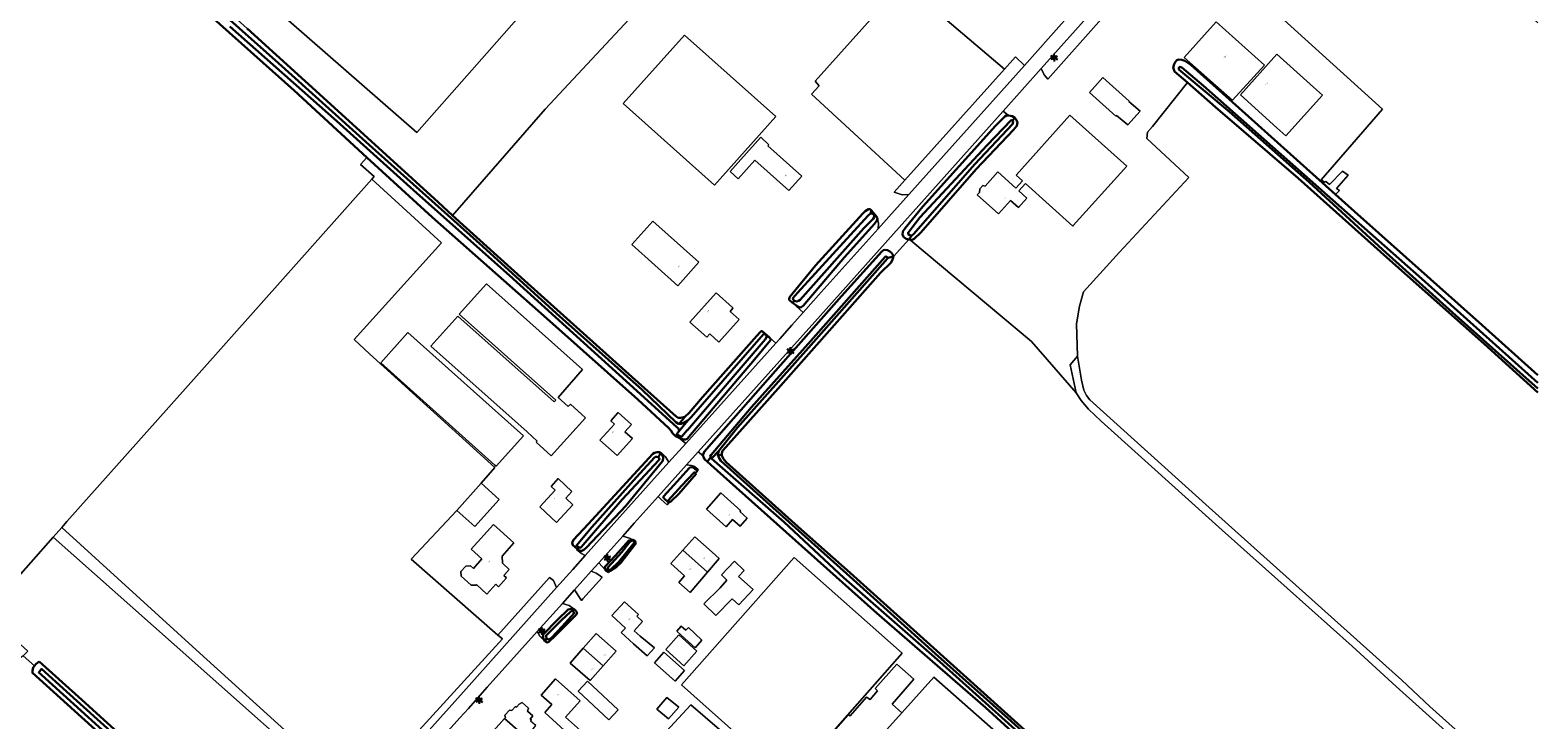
# Model space of a CAD drawing. Extents: x 105780 to 185197, y 477999 to 525027.
# Tile 253 of 256: x 109484 to 109981, y 479115 to 479342. Entities that reach past the tile are written whole.
import ezdxf
from ezdxf.enums import TextEntityAlignment as Align

# ---------------------------------------------------------------- set-up
doc = ezdxf.new("R2010")
doc.units = 0
for name, color, linetype, lineweight in [('B-GV-GR-GRAS_GAZON-G', 252, 'Continuous', 13), ('B-RO-IE-MEUBILAIR_WEGMEUBILAIR-S', 252, 'Continuous', 25), ('B-WE-GW-WATERGANG_SLOOT_INSTEEK-G', 252, 'Continuous', 30), ('B-XX-KG-KADASTRAAL_BEBOUWING-G', 252, 'Continuous', 20), ('B1-WE-GR-BOUWLAND-GV', 80, 'Continuous', 13), ('B1-WE-OG-BEBOUWING-T18', 7, 'Continuous', 18), ('B1-WE-OG-TERREIN_ERF-GV', 252, 'Continuous', 18), ('B1-WE-OG-WEG-GV', 7, 'Continuous', 18), ('B1-WE-VH-ONVERHARD-GV', 252, 'Continuous', 18), ('B1-WE-VH-VERHARDING_ASFALT-GV', 252, 'Continuous', 18), ('B1-WE-VH-VERHARDING_OPEN-GV', 252, 'Continuous', 18), ('B1-WE-VH-VERHARDING_PUIN-GV', 252, 'Continuous', 18)]:
    doc.layers.add(name, color=color, linetype=linetype, lineweight=lineweight)
doc.styles.add('NLCS-ISO', font='NLCS-ISO.ttf')
doc.styles.add('NLCS-ISO-M200-T18', font='NLCS-ISO.ttf', dxfattribs={"height": 0.36})

# ---------------------------------------------------------------- blocks, each defined once
blk = doc.blocks.new('B-SIE-WEG_LICHTMAST-SO')
at = {"ltscale": 0.1}
for p, q in [((-1.1, 0.63), (-2.19, 1.27)), ((0, 1.27), (0, 2.53)), ((1.1, 0.63), (2.19, 1.27)), ((-1.1, -0.63), (-2.19, -1.27)), ((0, -1.27), (0, -2.53)), ((1.1, -0.63), (2.19, -1.27))]:
    blk.add_line(p, q, dxfattribs=at)
at = {"flags": 128}
for points in [[(-1.16, 0.5), (1.16, 0.5)], [(-1.16, -0.5), (1.16, -0.5)]]:
    blk.add_lwpolyline(points, dxfattribs=at)
at = {"ltscale": 0.1}
blk.add_circle((0, 0), 1.27, dxfattribs=at)
at = {"style": 'NLCS-ISO'}
blk.add_attdef('TYPE', text='', height=1.8, dxfattribs=at).set_placement((0, 2.53), align=Align.BOTTOM_CENTER)

msp = doc.modelspace()

# ---------------------------------------------------------------- linework, layer by layer
at = {"layer": 'B-GV-GR-GRAS_GAZON-G', "flags": 128}
msp.add_lwpolyline([(109980.506, 479344.657), (109966.532, 479357.158), (109942.603, 479379.108), (109922.42, 479397.559), (109916.266, 479404.466), (109911.102, 479410.262), (109910.257, 479411.631), (109909.812, 479413.292), (109909.901, 479415.246), (109908.823, 479422.708), (109865.574, 479374.243), (109929.339, 479316.256), (109909.185, 479292.97), (109910.323, 479292.229), (109910.779, 479292.514), (109911.974, 479291.489), (109916.187, 479295.873), (109918.066, 479294.507), (109914.309, 479290.18), (109915.196, 479289.564), (109913.962, 479288.206), (109920.18, 479282.647), (109962.153, 479245.19), (109980.506, 479228.704)], dxfattribs=at)
at = {"layer": 'B-WE-GW-WATERGANG_SLOOT_INSTEEK-G', "flags": 128}
for points in [[(109528.244, 479365.246), (109566.078, 479331.439), (109595.963, 479304.498), (109617.625, 479285.16), (109633.343, 479271.037), (109657.643, 479249.035), (109685.792, 479223.869), (109696.908, 479213.23), (109697.723, 479212.775), (109698.016, 479212.766), (109699.78, 479215.028), (109698.946, 479214.821), (109698.413, 479214.737), (109697.65, 479214.727), (109697, 479215.144), (109680.343, 479230.025), (109647.032, 479259.918), (109623.39, 479281.335), (109618.668, 479285.654), (109584.401, 479316.802), (109555.78, 479342.811)], [(109550.132, 479343.515), (109585.294, 479312.373), (109611.698, 479288.684), (109642.107, 479261.529), (109681.77, 479225.712), (109697.221, 479211.662), (109697.71, 479211.218), (109697.991, 479210.646), (109697.776, 479210.089), (109700.802, 479213.777), (109699.489, 479213.087), (109698.65, 479212.747), (109698.016, 479212.766), (109697.723, 479212.775), (109696.908, 479213.23), (109685.792, 479223.869), (109657.643, 479249.035), (109633.343, 479271.037), (109617.625, 479285.16), (109595.963, 479304.498), (109566.078, 479331.439), (109528.244, 479365.246)], [(109532.574, 479357.058), (109571.278, 479322.397), (109595.235, 479300.386), (109616.733, 479280.773), (109654.414, 479247.402), (109684.406, 479220.69), (109694.598, 479211.272), (109695.367, 479210.387), (109695.744, 479209.713), (109696.385, 479208.965), (109696.74, 479208.656), (109697.22, 479209.244), (109697.399, 479209.669), (109697.776, 479210.089), (109697.991, 479210.646), (109697.71, 479211.218), (109697.221, 479211.662), (109681.77, 479225.712), (109642.107, 479261.529), (109611.698, 479288.684), (109585.294, 479312.373), (109550.132, 479343.515)], [(109980.506, 479228.704), (109962.153, 479245.19), (109920.18, 479282.647), (109913.962, 479288.206), (109882.077, 479316.713), (109866.272, 479330.909), (109864.365, 479332.19), (109863.309, 479332.5), (109862.415, 479332.577), (109861.75, 479332.352), (109861.214, 479331.795), (109860.841, 479331.137), (109860.634, 479330.344), (109860.563, 479330.014), (109860.722, 479329.383), (109860.979, 479328.651), (109865.185, 479324.997), (109874.427, 479316.967), (109901.654, 479293.528), (109930.87, 479267.416), (109962.844, 479239.02), (109980.506, 479223.018)], [(109980.506, 479226.208), (109942.352, 479260.393), (109908.377, 479290.502), (109870.498, 479323.936), (109863.346, 479329.949), (109862.719, 479330.221), (109862.351, 479329.927), (109862.411, 479329.363), (109879.047, 479315.422), (109905.217, 479292.261), (109929.344, 479270.084), (109953.51, 479248.404), (109980.506, 479224.405)], [(109980.506, 479224.405), (109953.51, 479248.404), (109929.344, 479270.084), (109905.217, 479292.261), (109879.047, 479315.422), (109862.411, 479329.363), (109862.351, 479329.927), (109862.719, 479330.221), (109863.346, 479329.949), (109870.498, 479323.936), (109908.377, 479290.502), (109942.352, 479260.393), (109980.506, 479226.208)], [(109822.649, 479102.008), (109789.344, 479132.1), (109754.229, 479163.704), (109738.117, 479177.972), (109713.457, 479200.117), (109712.467, 479201.373), (109712.183, 479201.921), (109712.154, 479201.979), (109711.975, 479202.647), (109710.732, 479202.245), (109710.87, 479201.935), (109711.105, 479201.406), (109711.644, 479200.594), (109732.041, 479182.189), (109752.992, 479163.501), (109782.232, 479137.143), (109807.154, 479114.89)], [(109810.629, 479110.279), (109783.743, 479134.446), (109752.121, 479162.069), (109732.485, 479180.419), (109709.585, 479200.457), (109708.575, 479201.315), (109708.292, 479201.556), (109707.158, 479200.357), (109708.366, 479199.28), (109716.755, 479191.8), (109763.013, 479150.417), (109798.775, 479119.39), (109815.01, 479104.633)]]:
    msp.add_lwpolyline(points, dxfattribs=at)
for points in [[(109773.292, 479275.147), (109773.272, 479275.612), (109774.649, 479277.327), (109777.102, 479280.668), (109799.32, 479304.43), (109807.256, 479312.711), (109807.682, 479312.566), (109808.375, 479313.415), (109807.564, 479314.002), (109806.345, 479314.238), (109805.679, 479314.158), (109805.073, 479313.845), (109802.065, 479310.753), (109778.142, 479284.29), (109772.295, 479277.14), (109771.6, 479276.067), (109771.5, 479274.943), (109771.907, 479274.136), (109772.62, 479273.584), (109773.541, 479273.358), (109774.571, 479274.711), (109773.878, 479274.798)], [(109773.292, 479275.147), (109773.878, 479274.798), (109774.571, 479274.711), (109775.113, 479275.093), (109795.224, 479298.222), (109807.646, 479311.341), (109807.867, 479312.096), (109807.682, 479312.566), (109807.256, 479312.711), (109799.32, 479304.43), (109777.102, 479280.668), (109774.649, 479277.327), (109773.272, 479275.612)], [(109777.454, 479275.661), (109795.641, 479296.495), (109808.024, 479309.448), (109809.126, 479310.84), (109809.291, 479311.896), (109809.016, 479312.7), (109808.375, 479313.415), (109807.682, 479312.566), (109807.867, 479312.096), (109807.646, 479311.341), (109795.224, 479298.222), (109775.113, 479275.093), (109774.571, 479274.711), (109773.541, 479273.358), (109774.633, 479273.325), (109775.305, 479273.604)], [(109760.185, 479281.305), (109760.9, 479281.913), (109761.233, 479282.939), (109760.781, 479283.35), (109760.317, 479283.364), (109759.679, 479283.084), (109759.204, 479282.701), (109758.385, 479281.897), (109742.83, 479264.862), (109734.369, 479254.542), (109734.118, 479253.887), (109734.173, 479253.521), (109735.238, 479252.561), (109735.948, 479253.161), (109735.465, 479253.64), (109735.379, 479254.106), (109736.856, 479255.852)], [(109762.261, 479278.533), (109763.057, 479279.669), (109763.207, 479280.228), (109762.863, 479280.935), (109761.233, 479282.939), (109760.9, 479281.913), (109761.232, 479281.936), (109761.626, 479281.825), (109762.178, 479281.444), (109762.091, 479280.751), (109761.776, 479280.197), (109758.734, 479277.106), (109737.815, 479253.536), (109737.273, 479253.155), (109736.704, 479252.973), (109735.948, 479253.161), (109735.238, 479252.561), (109737.219, 479251.209), (109737.71, 479250.996), (109738.145, 479251.148), (109738.755, 479251.594), (109752.358, 479267.627)], [(109736.704, 479252.973), (109737.273, 479253.155), (109737.815, 479253.536), (109758.734, 479277.106), (109761.776, 479280.197), (109762.091, 479280.751), (109762.178, 479281.444), (109761.626, 479281.825), (109761.232, 479281.936), (109760.9, 479281.913), (109760.185, 479281.305), (109736.856, 479255.852), (109735.379, 479254.106), (109735.465, 479253.64), (109735.948, 479253.161)], [(109708.292, 479201.556), (109708.139, 479201.958), (109708.455, 479202.578), (109721.68, 479218.158), (109740.43, 479239.009), (109765.711, 479267.684), (109766.012, 479267.775), (109766.439, 479267.63), (109766.663, 479267.358), (109768.469, 479267.776), (109768.221, 479268.347), (109767.809, 479268.989), (109767.26, 479269.469), (109766.478, 479269.923), (109765.717, 479269.946), (109765.153, 479269.929), (109764.674, 479269.414), (109751.376, 479254.698), (109725.448, 479225.444), (109706.2, 479203.482), (109705.701, 479202.304), (109705.919, 479201.834), (109706.295, 479201.126), (109707.158, 479200.357)], [(109740.526, 479237.779), (109766.522, 479267.097), (109766.663, 479267.358), (109766.439, 479267.63), (109766.012, 479267.775), (109765.711, 479267.684), (109740.43, 479239.009), (109721.68, 479218.158), (109708.455, 479202.578), (109708.139, 479201.958), (109708.292, 479201.556), (109708.575, 479201.315), (109711.01, 479203.795), (109717.173, 479211.499)], [(109713.307, 479205.093), (109731.377, 479225.334), (109764.168, 479262.469), (109767.716, 479265.843), (109768.175, 479266.79), (109768.469, 479267.776), (109766.663, 479267.358), (109766.522, 479267.097), (109740.526, 479237.779), (109717.173, 479211.499), (109711.01, 479203.795), (109710.756, 479203.04), (109710.732, 479202.245), (109711.975, 479202.647), (109711.988, 479203.111), (109712.244, 479203.898)], [(109697.22, 479209.244), (109696.74, 479208.656), (109697.722, 479208.229), (109699.259, 479207.554), (109700.087, 479207.529), (109700.558, 479207.78), (109702.373, 479209.913), (109722.746, 479233.863), (109727.974, 479240.236), (109727.987, 479240.667), (109727.735, 479241.105), (109726.722, 479241.638), (109726.743, 479241.24), (109726.223, 479240.46), (109700.655, 479210.671), (109700.54, 479210.537), (109698.992, 479208.627), (109698.69, 479208.504)], [(109726.501, 479242.009), (109726.078, 479242.287), (109725.679, 479242.233), (109701.896, 479214.904), (109700.802, 479213.777), (109697.776, 479210.089), (109697.399, 479209.669), (109697.22, 479209.244), (109698.69, 479208.504), (109698.992, 479208.627), (109700.54, 479210.537), (109700.655, 479210.671), (109726.223, 479240.46), (109726.743, 479241.24), (109726.722, 479241.638)], [(109725.679, 479242.233), (109726.078, 479242.287), (109726.501, 479242.009), (109726.722, 479241.638), (109727.735, 479241.105), (109725.312, 479243.199), (109724.983, 479243.275), (109724.573, 479242.89), (109723.544, 479241.727), (109705.609, 479221.549), (109701.278, 479216.342), (109699.78, 479215.028), (109698.016, 479212.766), (109698.65, 479212.747), (109699.489, 479213.087), (109700.802, 479213.777), (109701.896, 479214.904)], [(109683.941, 479195.157), (109689.835, 479201.643), (109690.14, 479201.865), (109690.471, 479201.856), (109691.064, 479201.738), (109691.938, 479203.112), (109691.383, 479203.394), (109690.688, 479203.448), (109689.853, 479203.208), (109689.279, 479202.86), (109685.545, 479198.796), (109667.974, 479179.7), (109663.147, 479174.541), (109662.786, 479173.558), (109662.995, 479172.789), (109664.413, 479171.61), (109664.9, 479172.176), (109664.15, 479172.747), (109669.267, 479178.758)], [(109691.064, 479201.738), (109690.471, 479201.856), (109690.14, 479201.865), (109689.835, 479201.643), (109683.941, 479195.157), (109669.267, 479178.758), (109664.15, 479172.747), (109664.9, 479172.176), (109665.284, 479171.884), (109665.724, 479172.203), (109679.249, 479187.873), (109691.266, 479200.738), (109691.514, 479201.261)], [(109691.49, 479199.215), (109692.456, 479200.479), (109692.709, 479201.2), (109692.694, 479201.797), (109692.419, 479202.568), (109691.938, 479203.112), (109691.064, 479201.738), (109691.514, 479201.261), (109691.266, 479200.738), (109679.249, 479187.873), (109665.724, 479172.203), (109665.284, 479171.884), (109664.9, 479172.176), (109664.413, 479171.61), (109665.227, 479170.933), (109665.557, 479170.89), (109665.988, 479170.91), (109666.563, 479171.291), (109667.448, 479172.06), (109680.449, 479185.724)], [(109710.87, 479201.935), (109710.732, 479202.245), (109710.756, 479203.04), (109711.01, 479203.795), (109708.575, 479201.315), (109709.585, 479200.457), (109732.485, 479180.419), (109752.121, 479162.069), (109783.743, 479134.446), (109810.629, 479110.279), (109815.318, 479105.989), (109816.074, 479106.791), (109807.154, 479114.89), (109782.232, 479137.143), (109752.992, 479163.501), (109732.041, 479182.189), (109711.644, 479200.594), (109711.105, 479201.406)], [(109702.88, 479196.72), (109703.06, 479196.72), (109703.221, 479196.578), (109703.302, 479196.507), (109703.914, 479197.179), (109703.739, 479197.327), (109702.56, 479198.32), (109702.16, 479198.45), (109701.51, 479198.36), (109701.22, 479198.16), (109697.292, 479193.811), (109692.83, 479188.87), (109692.75, 479188.71), (109692.8, 479188.45), (109692.96, 479188.24), (109694.578, 479186.754), (109694.7, 479186.95), (109694.26, 479187.41), (109694.31, 479187.53), (109698.854, 479192.403)], [(109703.57, 479196.27), (109703.302, 479196.507), (109703.221, 479196.578), (109703.06, 479196.72), (109702.88, 479196.72), (109698.854, 479192.403), (109694.31, 479187.53), (109694.26, 479187.41), (109694.7, 479186.95), (109694.82, 479187.02), (109695.09, 479187.06), (109697.81, 479189.69)], [(109679.122, 479170.519), (109681.754, 479173.919), (109682.609, 479174.316), (109682.721, 479174.522), (109681.45, 479174.349), (109676.981, 479169.422), (109673.493, 479165.625), (109673.49, 479165.519), (109673.778, 479164.562), (109674.522, 479164.752), (109674.544, 479165.489)], [(109677.397, 479165.719), (109678.804, 479166.942), (109683.631, 479173.23), (109683.548, 479173.97), (109682.721, 479174.522), (109682.609, 479174.316), (109683.129, 479174.089), (109683.114, 479173.563), (109678.076, 479167.281), (109675.473, 479164.829), (109674.732, 479164.745), (109674.522, 479164.752), (109673.778, 479164.562), (109673.982, 479164.345), (109674.707, 479163.902), (109675.246, 479164.307)], [(109674.732, 479164.745), (109675.473, 479164.829), (109678.076, 479167.281), (109683.114, 479173.563), (109683.129, 479174.089), (109682.609, 479174.316), (109681.754, 479173.919), (109679.122, 479170.519), (109674.544, 479165.489), (109674.522, 479164.752)], [(109654.141, 479142.48), (109654.16, 479143.112), (109659.373, 479148.228), (109662.085, 479150.783), (109662.733, 479151.291), (109663.381, 479151.798), (109662.538, 479151.823), (109661.478, 479151.644), (109657.898, 479148.271), (109653.221, 479143.455), (109653.084, 479142.405), (109653.787, 479141.225), (109654.441, 479141.944)], [(109657.214, 479143.02), (109664.062, 479149.88), (109664.396, 479150.503), (109663.997, 479151.253), (109663.381, 479151.798), (109662.733, 479151.291), (109663.247, 479150.854), (109663.445, 479150.427), (109659.626, 479146.112), (109655.82, 479142.219), (109655.07, 479141.82), (109654.441, 479141.944), (109653.787, 479141.225), (109654.512, 479140.781), (109655.045, 479140.976)], [(109659.373, 479148.228), (109654.16, 479143.112), (109654.141, 479142.48), (109654.441, 479141.944), (109655.07, 479141.82), (109655.82, 479142.219), (109659.626, 479146.112), (109663.445, 479150.427), (109663.247, 479150.854), (109662.733, 479151.291), (109662.085, 479150.783)], [(109487.422, 479134.535), (109486.419, 479133.705), (109485.882, 479133.053), (109485.446, 479132.523), (109485.18, 479131.49), (109485.157, 479130.795), (109518.517, 479100.584), (109520.111, 479099.1), (109533.222, 479086.889), (109554.34, 479068.229), (109555.941, 479067.453), (109556.794, 479067.162), (109557.589, 479067.172), (109558.326, 479067.415), (109558.837, 479067.896), (109559.156, 479068.583), (109559.212, 479069.344), (109559.064, 479069.944), (109558.165, 479070.899), (109543.146, 479084.074), (109501.455, 479121.873)], [(109555.11, 479070.15), (109539.782, 479084.03), (109513.977, 479106.673), (109488.226, 479130.011), (109487.235, 479130.906), (109488.199, 479132.085), (109496.32, 479124.699), (109527.721, 479096.321), (109553.716, 479073.406), (109556.4, 479071.172), (109556.881, 479070.627), (109557.024, 479069.861), (109556.587, 479069.642), (109555.99, 479069.627)], [(109487.235, 479130.906), (109488.226, 479130.011), (109513.977, 479106.673), (109539.782, 479084.03), (109555.11, 479070.15), (109555.99, 479069.627), (109556.587, 479069.642), (109557.024, 479069.861), (109556.881, 479070.627), (109556.4, 479071.172), (109553.716, 479073.406), (109527.721, 479096.321), (109496.32, 479124.699), (109488.199, 479132.085)]]:
    msp.add_lwpolyline(points, close=True, dxfattribs=at)
at = {"layer": 'B-XX-KG-KADASTRAAL_BEBOUWING-G', "flags": 128}
for points in [[(109890.562, 479330.752), (109874.622, 479345.063), (109864.105, 479333.325), (109879.987, 479319.209)], [(109729.756, 479313.808), (109699.717, 479340.673), (109679.533, 479318.105), (109709.572, 479291.239)], [(109906.644, 479323.56), (109894.674, 479334.34), (109882.629, 479320.964), (109894.599, 479310.184), (109897.611, 479307.471), (109909.657, 479320.846)], [(109841.917, 479314.244), (109845.57, 479311.07), (109849.6, 479315.67), (109845.946, 479318.751), (109846.046, 479318.863), (109837.332, 479326.654), (109832.985, 479321.791), (109841.699, 479314)], [(109798.66, 479290.982), (109797.87, 479291.13), (109796.87, 479290.09), (109796.743, 479288.85), (109796.06, 479288.091), (109803.013, 479281.838), (109806.987, 479286.258), (109809.604, 479283.904), (109812.415, 479287.03), (109809.765, 479289.414), (109811.892, 479291.779), (109827.471, 479277.769), (109827.631, 479277.946), (109845.214, 479297.499), (109826.564, 479314.271), (109808.871, 479294.598), (109810.986, 479292.695), (109808.788, 479290.252), (109802.825, 479295.614)], [(109727.192, 479304.222), (109727.523, 479304.591), (109724.81, 479307.022), (109718.258, 479299.714), (109714.707, 479295.753), (109717.377, 479293.36), (109722.856, 479299.471), (109734.005, 479289.477), (109738.298, 479294.266)], [(109697.503, 479258.176), (109704.422, 479265.879), (109689.315, 479279.404), (109682.434, 479271.724)], [(109651.22, 479207.018), (109650.916, 479206.679), (109655.9, 479202.206), (109667.149, 479214.74), (109662.165, 479219.212), (109661.487, 479218.457), (109658.14, 479221.39), (109666.11, 479230.57), (109634.53, 479258.77), (109625.58, 479248.85), (109657.33, 479220.49), (109656.876, 479219.983), (109625.1, 479248.13), (109616.21, 479238.27), (109647.96, 479210.06)], [(109715.502, 479250.994), (109710.118, 479255.855), (109701.488, 479246.19), (109707.087, 479241.211), (109708.064, 479242.309), (109711.018, 479239.603), (109717.67, 479247.063), (109714.71, 479249.741), (109715.671, 479250.841)], [(109608.666, 479242.735), (109599.757, 479232.779), (109637.349, 479199.139), (109637.74, 479198.79), (109646.75, 479208.78)], [(109682.584, 479207.858), (109680.124, 479210.075), (109682.319, 479212.511), (109677.912, 479216.482), (109675.453, 479213.753), (109676.681, 479212.647), (109671.915, 479207.357), (109677.555, 479202.276)], [(109624.83, 479184.243), (109630.765, 479178.905), (109638.79, 479187.827), (109632.854, 479193.166)], [(109662.99, 479186.087), (109660.624, 479188.295), (109662.686, 479190.505), (109658.185, 479194.706), (109655.804, 479192.154), (109657.154, 479190.894), (109652.077, 479185.454), (109657.594, 479180.305)], [(109720.358, 479181.689), (109717.934, 479183.85), (109718.205, 479184.154), (109711.665, 479189.986), (109706.932, 479184.679), (109713.426, 479178.889), (109715.538, 479181.257), (109718.009, 479179.054)], [(109629.558, 479159.607), (109631.116, 479159.688), (109631.25, 479159.836), (109634.696, 479156.687), (109637.65, 479159.944), (109638.544, 479159.133), (109641.185, 479162.057), (109640.298, 479162.863), (109642.075, 479164.832), (109639.781, 479166.917), (109639.693, 479169.228), (109643.604, 479173.565), (109636.85, 479179.651), (109629.487, 479171.479), (109633.053, 479168.266), (109630.241, 479165.145), (109629.298, 479165.995), (109627.75, 479165.915), (109626.157, 479164.147), (109626.237, 479162.599)], [(109708.803, 479170.453), (109703.096, 479175.532), (109699.165, 479171.129), (109707.291, 479163.876), (109711.128, 479168.407)], [(109699.165, 479171.129), (109695.234, 479166.725), (109699.739, 479162.703), (109697.84, 479160.53), (109701.62, 479157.18), (109707.291, 479163.876)], [(109771.21, 479117.66), (109757.103, 479101.958), (109752.65, 479105.91), (109747.608, 479110.385), (109771.37, 479137.28), (109735.84, 479168.7), (109698.7, 479126.9), (109734.21, 479095.22), (109772.92, 479061.21), (109810.49, 479104), (109781.73, 479129.37)], [(109717.492, 479162.481), (109719.403, 479164.525), (109716.172, 479167.547), (109711.916, 479162.997), (109713.688, 479161.34), (109711.42, 479158.79), (109706.13, 479153.5), (109710.03, 479149.65), (109715.45, 479155.1), (109717.62, 479153.2), (109722.26, 479158.27)], [(109680.346, 479145.544), (109678.92, 479144.05), (109682.93, 479140.39), (109687.46, 479136.35), (109689.82, 479138.97), (109685.1, 479142.89), (109683.169, 479144.626), (109685.913, 479147.673), (109683.993, 479149.403), (109684.566, 479150.04), (109679.948, 479154.199), (109675.822, 479149.618)], [(109666.366, 479138.868), (109672.95, 479133.102), (109677.188, 479137.942), (109670.604, 479143.708)], [(109703.75, 479137.88), (109697.86, 479143.25), (109693.54, 479138.47), (109699.52, 479133.07)], [(109700.138, 479144.791), (109698.61, 479146.18), (109697.16, 479144.51), (109698.67, 479143.21), (109703.21, 479139.05), (109705.45, 479141.6), (109701.01, 479145.73)], [(109666.366, 479138.868), (109662.127, 479134.028), (109668.712, 479128.262), (109672.95, 479133.102)], [(109692.903, 479137.584), (109689.832, 479134.092), (109696.703, 479128.05), (109699.774, 479131.542)], [(109771.21, 479117.66), (109768.06, 479120.5), (109775.15, 479128.73), (109769.55, 479133.61), (109762.42, 479125.64), (109763.23, 479124.9), (109760.77, 479122.05), (109759.65, 479122.83), (109754.21, 479116.6), (109753.73, 479117.03), (109748.65, 479111.27), (109753.63, 479106.78), (109752.65, 479105.91), (109757.103, 479101.958)], [(109652.532, 479123.453), (109656.042, 479120.328), (109653.715, 479117.714), (109664.122, 479108.325), (109666.454, 479110.935), (109660.564, 479116.199), (109665.394, 479121.605), (109657.314, 479128.825)], [(109677.855, 479118.587), (109667.771, 479128.005), (109664.752, 479124.773), (109674.836, 479115.355)], [(109697.82, 479119.46), (109693.96, 479122.66), (109690.61, 479118.88), (109694.44, 479115.65)], [(109640.486, 479115.751), (109645.856, 479111.009), (109647.5, 479109.408), (109647.628, 479109.543), (109650.847, 479113.434), (109649.075, 479114.9), (109649.343, 479115.224), (109648.927, 479115.568), (109649.81, 479116.637), (109648.082, 479118.172), (109648.432, 479119.169), (109646.349, 479121.019), (109645.347, 479120.512), (109644.399, 479119.475), (109644.102, 479119.732), (109642.889, 479118.423), (109642.11, 479118.563), (109640.603, 479116.891), (109640.83, 479116.135)], [(109647.5, 479109.408), (109645.856, 479111.009), (109640.486, 479115.751), (109636.834, 479111.673), (109637.186, 479111.319), (109636.245, 479110.281), (109640.55, 479106.476), (109638.886, 479104.598), (109648.354, 479096.209), (109651.04, 479099.24), (109644.29, 479105.222), (109647.683, 479108.988), (109647.372, 479109.272)]]:
    msp.add_lwpolyline(points, close=True, dxfattribs=at)
at = {"layer": 'B1-WE-GR-BOUWLAND-GV', "flags": 128}
for points in [[(109185.337, 479673.993), (109226.613, 479637.153), (109260.77, 479606.771), (109293.572, 479577.589), (109335.178, 479540.256), (109369.302, 479509.841), (109412.982, 479470.922), (109444.158, 479442.815), (109486.063, 479405.507), (109516.18, 479378.526), (109555.78, 479342.811), (109584.401, 479316.802), (109618.668, 479285.654), (109623.39, 479281.335), (109653.821, 479316.308), (109689.184, 479354.225), (109668.402, 479373.004), (109611.681, 479308.573), (109233.356, 479638.757), (109140.474, 479722.578)], [(109761.903, 479346.868), (109742.721, 479325.437), (109744.044, 479323.981), (109741.53, 479321.203), (109772.213, 479292.86), (109804.999, 479329.448), (109775.926, 479354.276)], [(109980.506, 479223.018), (109962.844, 479239.02), (109930.87, 479267.416), (109901.654, 479293.528), (109874.427, 479316.967), (109865.185, 479324.997), (109853.68, 479310.542), (109852.021, 479308.676), (109851.812, 479306.581), (109865.654, 479293.831), (109842.9, 479269.225), (109830.994, 479256.128), (109829.671, 479251.498), (109828.745, 479245.677), (109829.017, 479235.003), (109830.37, 479227.14), (109831.17, 479223.79), (109831.98, 479222.03), (109833.04, 479220.67), (109872.34, 479185.17), (109935.76, 479128.36), (109944.98, 479119.7), (109980.506, 479087.892)], [(109980.506, 479084.391), (109933.92, 479126.31), (109919.39, 479139.53), (109876.59, 479177.79), (109836.77, 479213.59), (109832.61, 479217.52), (109830.21, 479220.37), (109828.54, 479222.9), (109813.851, 479239.817), (109774.143, 479273.005), (109773.541, 479273.358), (109768.469, 479267.776), (109768.175, 479266.79), (109767.716, 479265.843), (109764.168, 479262.469), (109731.377, 479225.334), (109713.307, 479205.093), (109712.244, 479203.898), (109711.988, 479203.111), (109711.975, 479202.647), (109712.154, 479201.979), (109712.183, 479201.921), (109712.467, 479201.373), (109713.457, 479200.117), (109738.117, 479177.972), (109754.229, 479163.704), (109789.344, 479132.1), (109822.649, 479102.008)], [(109518.517, 479100.584), (109485.157, 479130.795), (109485.18, 479131.49), (109485.446, 479132.523), (109485.882, 479133.053), (109482.063, 479136.427), (109481.596, 479136.001), (109480.317, 479135.134), (109466.886, 479147.088), (109418.233, 479092.505)], [(109774.058, 479058.121), (109701.846, 479120.216), (109679.019, 479095.539)]]:
    msp.add_lwpolyline(points, dxfattribs=at)
for points in [[(109639.832, 479142.025), (109638.344, 479143.216), (109609.753, 479168.191), (109624.83, 479184.243), (109632.854, 479193.166), (109637.317, 479198.398), (109596.035, 479235.752), (109591.035, 479240.435), (109619.808, 479272.264), (109596.789, 479293.219), (109540.036, 479229.378), (109496.531, 479180.569), (109494.883, 479178.624), (109539.055, 479138.362), (109572.969, 479107.639), (109583.183, 479099.276), (109591.985, 479091.48), (109592.915, 479090.579)], [(109531.754, 479140.148), (109491.93, 479175.472), (109469.808, 479150.428), (109483.668, 479137.922), (109482.743, 479137.047), (109482.063, 479136.427), (109485.882, 479133.053), (109486.419, 479133.705), (109487.422, 479134.535), (109501.455, 479121.873), (109543.146, 479084.074), (109558.165, 479070.899), (109559.064, 479069.944), (109566.598, 479063.132), (109567.753, 479062.163), (109590.647, 479087.731), (109589.556, 479088.822)]]:
    msp.add_lwpolyline(points, close=True, dxfattribs=at)
at = {"layer": 'B1-WE-OG-TERREIN_ERF-GV', "flags": 128}
for points in [[(109833.203, 479354.878), (109801.179, 479383.064), (109775.926, 479354.276), (109804.999, 479329.448), (109808.631, 479333.501), (109811.57, 479330.688), (109823.791, 479344.348)], [(109874.622, 479345.063), (109890.562, 479330.752), (109879.987, 479319.209), (109864.105, 479333.325)], [(109679.533, 479318.105), (109699.717, 479340.673), (109729.756, 479313.808), (109709.572, 479291.239)], [(109882.629, 479320.964), (109894.674, 479334.34), (109906.644, 479323.56), (109909.657, 479320.846), (109897.611, 479307.471), (109894.599, 479310.184)], [(109837.332, 479326.654), (109846.046, 479318.863), (109845.946, 479318.751), (109849.6, 479315.67), (109845.57, 479311.07), (109841.917, 479314.244), (109841.699, 479314), (109832.985, 479321.791)], [(109845.214, 479297.499), (109827.631, 479277.946), (109827.471, 479277.769), (109811.892, 479291.779), (109809.765, 479289.414), (109812.415, 479287.03), (109809.604, 479283.904), (109806.987, 479286.258), (109803.013, 479281.838), (109796.06, 479288.091), (109796.743, 479288.85), (109796.87, 479290.09), (109797.87, 479291.13), (109798.66, 479290.982), (109802.825, 479295.614), (109808.788, 479290.252), (109810.986, 479292.695), (109808.871, 479294.598), (109826.564, 479314.271)], [(109714.707, 479295.753), (109718.258, 479299.714), (109724.81, 479307.022), (109727.523, 479304.591), (109727.192, 479304.222), (109738.298, 479294.266), (109734.005, 479289.477), (109722.856, 479299.471), (109717.377, 479293.36)], [(109609.753, 479168.191), (109638.344, 479143.216), (109655.261, 479162.135), (109656.568, 479161.214), (109657.649, 479158.836), (109661.901, 479163.592), (109663.024, 479164.849), (109667.079, 479169.38), (109665.83, 479170.08), (109664.219, 479171.398), (109664.413, 479171.61), (109662.995, 479172.789), (109662.786, 479173.558), (109663.147, 479174.541), (109667.974, 479179.7), (109685.545, 479198.796), (109689.279, 479202.86), (109689.853, 479203.208), (109690.688, 479203.448), (109691.383, 479203.394), (109691.938, 479203.112), (109692.036, 479203.272), (109693.511, 479201.854), (109694.589, 479200.132), (109700.11, 479206.31), (109697.722, 479208.229), (109696.74, 479208.656), (109696.385, 479208.965), (109695.744, 479209.713), (109695.367, 479210.387), (109694.598, 479211.272), (109684.406, 479220.69), (109654.414, 479247.402), (109616.733, 479280.773), (109595.235, 479300.386), (109593.151, 479298.104), (109597.623, 479294.132), (109596.789, 479293.219), (109619.808, 479272.264), (109591.035, 479240.435), (109596.035, 479235.752), (109637.317, 479198.398), (109632.854, 479193.166), (109638.79, 479187.827), (109630.765, 479178.905), (109624.83, 479184.243)], [(109682.434, 479271.724), (109689.315, 479279.404), (109704.422, 479265.879), (109697.503, 479258.176)], [(109650.916, 479206.679), (109651.22, 479207.018), (109647.96, 479210.06), (109616.21, 479238.27), (109625.1, 479248.13), (109656.876, 479219.983), (109657.33, 479220.49), (109625.58, 479248.85), (109634.53, 479258.77), (109666.11, 479230.57), (109658.14, 479221.39), (109661.487, 479218.457), (109662.165, 479219.212), (109667.149, 479214.74), (109655.9, 479202.206)], [(109701.488, 479246.19), (109710.118, 479255.855), (109715.502, 479250.994), (109715.671, 479250.841), (109714.71, 479249.741), (109717.67, 479247.063), (109711.018, 479239.603), (109708.064, 479242.309), (109707.087, 479241.211)], [(109637.74, 479198.79), (109637.349, 479199.139), (109599.757, 479232.779), (109608.666, 479242.735), (109646.75, 479208.78)], [(109671.915, 479207.357), (109676.681, 479212.647), (109675.453, 479213.753), (109677.912, 479216.482), (109682.319, 479212.511), (109680.124, 479210.075), (109682.584, 479207.858), (109677.555, 479202.276)], [(109662.686, 479190.505), (109660.624, 479188.295), (109662.99, 479186.087), (109657.594, 479180.305), (109652.077, 479185.454), (109657.154, 479190.894), (109655.804, 479192.154), (109658.185, 479194.706)], [(109706.932, 479184.679), (109711.665, 479189.986), (109718.205, 479184.154), (109717.934, 479183.85), (109720.358, 479181.689), (109718.009, 479179.054), (109715.538, 479181.257), (109713.426, 479178.889)], [(109626.237, 479162.599), (109626.157, 479164.147), (109627.75, 479165.915), (109629.298, 479165.995), (109630.241, 479165.145), (109633.053, 479168.266), (109629.487, 479171.479), (109636.85, 479179.651), (109643.604, 479173.565), (109639.693, 479169.228), (109639.781, 479166.917), (109642.075, 479164.832), (109640.298, 479162.863), (109641.185, 479162.057), (109638.544, 479159.133), (109637.65, 479159.944), (109634.696, 479156.687), (109631.25, 479159.836), (109631.116, 479159.688), (109629.558, 479159.607)], [(109699.739, 479162.703), (109695.234, 479166.725), (109699.165, 479171.129), (109703.096, 479175.532), (109708.803, 479170.453), (109711.128, 479168.407), (109707.291, 479163.876), (109701.62, 479157.18), (109697.84, 479160.53)], [(109735.84, 479168.7), (109771.37, 479137.28), (109747.608, 479110.385), (109752.65, 479105.91), (109753.63, 479106.78), (109748.65, 479111.27), (109753.73, 479117.03), (109754.21, 479116.6), (109759.65, 479122.83), (109760.77, 479122.05), (109763.23, 479124.9), (109762.42, 479125.64), (109769.55, 479133.61), (109775.15, 479128.73), (109768.06, 479120.5), (109771.21, 479117.66), (109781.73, 479129.37), (109810.49, 479104), (109772.92, 479061.21), (109734.21, 479095.22), (109698.7, 479126.9)], [(109711.42, 479158.79), (109713.688, 479161.34), (109711.916, 479162.997), (109716.172, 479167.547), (109719.403, 479164.525), (109717.492, 479162.481), (109722.26, 479158.27), (109717.62, 479153.2), (109715.45, 479155.1), (109710.03, 479149.65), (109706.13, 479153.5)], [(109684.566, 479150.04), (109683.993, 479149.403), (109685.913, 479147.673), (109683.169, 479144.626), (109685.1, 479142.89), (109689.82, 479138.97), (109687.46, 479136.35), (109682.93, 479140.39), (109678.92, 479144.05), (109680.346, 479145.544), (109675.822, 479149.618), (109679.948, 479154.199)], [(109677.188, 479137.942), (109672.95, 479133.102), (109668.712, 479128.262), (109662.127, 479134.028), (109666.366, 479138.868), (109670.604, 479143.708)], [(109697.86, 479143.25), (109703.75, 479137.88), (109699.52, 479133.07), (109693.54, 479138.47)], [(109700.138, 479144.791), (109701.01, 479145.73), (109705.45, 479141.6), (109703.21, 479139.05), (109698.67, 479143.21), (109697.16, 479144.51), (109698.61, 479146.18)], [(109699.774, 479131.542), (109696.703, 479128.05), (109689.832, 479134.092), (109692.903, 479137.584)], [(109664.122, 479108.325), (109653.715, 479117.714), (109656.042, 479120.328), (109652.532, 479123.453), (109657.314, 479128.825), (109665.394, 479121.605), (109660.564, 479116.199), (109666.454, 479110.935)], [(109677.855, 479118.587), (109674.836, 479115.355), (109664.752, 479124.773), (109667.771, 479128.005)], [(109697.82, 479119.46), (109694.44, 479115.65), (109690.61, 479118.88), (109693.96, 479122.66)]]:
    msp.add_lwpolyline(points, close=True, dxfattribs=at)
for points in [[(109837.845, 479346.958), (109819.226, 479326.12), (109818.17, 479327.45), (109817.53, 479328.7), (109817.13, 479329.649), (109804.56, 479315.59), (109806.345, 479314.238), (109807.564, 479314.002), (109808.375, 479313.415), (109809.016, 479312.7), (109809.291, 479311.896), (109809.126, 479310.84), (109808.024, 479309.448), (109795.641, 479296.495), (109777.454, 479275.661), (109775.305, 479273.604), (109774.633, 479273.325), (109773.541, 479273.358), (109774.143, 479273.005), (109813.851, 479239.817), (109828.54, 479222.9), (109826.579, 479232.198), (109829.017, 479235.003), (109828.745, 479245.677), (109829.671, 479251.498), (109830.994, 479256.128), (109842.9, 479269.225), (109865.654, 479293.831), (109851.812, 479306.581), (109852.021, 479308.676), (109853.68, 479310.542), (109865.185, 479324.997), (109860.979, 479328.651), (109860.722, 479329.383), (109860.563, 479330.014), (109860.634, 479330.344), (109860.841, 479331.137), (109861.214, 479331.795), (109861.75, 479332.352), (109862.415, 479332.577), (109863.309, 479332.5), (109864.365, 479332.19), (109866.272, 479330.909), (109882.077, 479316.713), (109913.962, 479288.206), (109915.196, 479289.564), (109914.309, 479290.18), (109918.066, 479294.507), (109916.187, 479295.873), (109911.974, 479291.489), (109910.779, 479292.514), (109910.323, 479292.229), (109909.185, 479292.97), (109929.339, 479316.256), (109865.574, 479374.243)], [(109689.184, 479354.225), (109653.821, 479316.308), (109623.39, 479281.335), (109647.032, 479259.918), (109680.343, 479230.025), (109697, 479215.144), (109697.65, 479214.727), (109698.413, 479214.737), (109698.946, 479214.821), (109699.78, 479215.028), (109701.278, 479216.342), (109705.609, 479221.549), (109723.544, 479241.727), (109724.573, 479242.89), (109724.983, 479243.275), (109725.312, 479243.199), (109727.735, 479241.105), (109729.757, 479239.287), (109731.067, 479240.744), (109735.021, 479245.189), (109738.757, 479249.389), (109735.238, 479252.561), (109734.173, 479253.521), (109734.118, 479253.887), (109734.369, 479254.542), (109742.83, 479264.862), (109758.385, 479281.897), (109759.204, 479282.701), (109759.679, 479283.084), (109760.317, 479283.364), (109760.781, 479283.35), (109761.233, 479282.939), (109762.863, 479280.935), (109763.207, 479280.228), (109763.602, 479278.704), (109763.43, 479276.925), (109766.949, 479280.843), (109773.52, 479288.16), (109771.38, 479288.11), (109768.733, 479288.977), (109772.213, 479292.86), (109741.53, 479321.203), (109744.044, 479323.981), (109742.721, 479325.437), (109761.903, 479346.868)], [(109815.01, 479104.633), (109798.775, 479119.39), (109763.013, 479150.417), (109716.755, 479191.8), (109708.366, 479199.28), (109707.158, 479200.357), (109706.295, 479201.126), (109705.919, 479201.834), (109705.701, 479202.304), (109704.25, 479203.499), (109700.395, 479199.199), (109701.98, 479199.01), (109702.66, 479198.81), (109702.83, 479198.82), (109704.056, 479197.783), (109704.28, 479197.594), (109703.914, 479197.179), (109703.302, 479196.507), (109703.57, 479196.27), (109697.81, 479189.69), (109695.09, 479187.06), (109694.82, 479187.02), (109694.7, 479186.95), (109694.578, 479186.754), (109694.011, 479186.119), (109691.99, 479187.8), (109691.57, 479188.23), (109691.1, 479188.83), (109683.199, 479180.022), (109679.422, 479175.809), (109681.635, 479175.147), (109682.721, 479174.522), (109683.548, 479173.97), (109683.631, 479173.23), (109678.804, 479166.942), (109677.397, 479165.719), (109675.246, 479164.307), (109674.707, 479163.902), (109673.982, 479164.345), (109673.778, 479164.562), (109671.511, 479166.987), (109669.03, 479164.22), (109670.64, 479163.63), (109672.01, 479162.68), (109672.584, 479162.162), (109671.538, 479160.994), (109666.263, 479155.108), (109665.846, 479154.642), (109663.551, 479158.109), (109659.552, 479153.649), (109661.773, 479152.996), (109663.381, 479151.798), (109663.997, 479151.253), (109664.396, 479150.503), (109664.062, 479149.88), (109657.214, 479143.02), (109655.045, 479140.976), (109654.512, 479140.781), (109653.787, 479141.225), (109652.1, 479142.823), (109651.27, 479144.412), (109634.81, 479126.03), (109628.599, 479119.1), (109625.832, 479116.008), (109621.01, 479110.622)], [(109636.834, 479111.673), (109640.486, 479115.751), (109640.83, 479116.135), (109640.603, 479116.891), (109642.11, 479118.563), (109642.889, 479118.423), (109644.102, 479119.732), (109644.399, 479119.475), (109645.347, 479120.512), (109646.349, 479121.019), (109648.432, 479119.169), (109648.082, 479118.172), (109649.81, 479116.637), (109648.927, 479115.568), (109649.343, 479115.224)], [(109679.019, 479095.539), (109701.846, 479120.216), (109774.058, 479058.121)]]:
    msp.add_lwpolyline(points, dxfattribs=at)
at = {"layer": 'B1-WE-OG-WEG-GV', "flags": 128}
for points in [[(109837.845, 479346.958), (109834.97, 479349.6), (109817.13, 479329.649), (109817.53, 479328.7), (109818.17, 479327.45), (109819.226, 479326.12)], [(109811.57, 479330.688), (109808.631, 479333.501), (109804.999, 479329.448), (109772.213, 479292.86), (109768.733, 479288.977), (109771.38, 479288.11), (109773.52, 479288.16)], [(109751.376, 479254.698), (109764.674, 479269.414), (109765.153, 479269.929), (109765.717, 479269.946), (109766.478, 479269.923), (109767.26, 479269.469), (109767.809, 479268.989), (109768.221, 479268.347), (109768.469, 479267.776), (109773.541, 479273.358), (109772.62, 479273.584), (109771.907, 479274.136), (109771.5, 479274.943), (109771.6, 479276.067), (109772.295, 479277.14), (109778.142, 479284.29), (109802.065, 479310.753), (109805.073, 479313.845), (109805.679, 479314.158), (109806.345, 479314.238), (109804.56, 479315.59), (109742.62, 479246.29), (109704.25, 479203.499), (109705.701, 479202.304), (109706.2, 479203.482), (109725.448, 479225.444)], [(109763.43, 479276.925), (109763.602, 479278.704), (109763.207, 479280.228), (109763.057, 479279.669), (109762.261, 479278.533), (109752.358, 479267.627), (109738.755, 479251.594), (109738.145, 479251.148), (109737.71, 479250.996), (109737.219, 479251.209), (109735.238, 479252.561), (109738.757, 479249.389), (109744.7, 479256.07)], [(109729.757, 479239.287), (109727.735, 479241.105), (109727.987, 479240.667), (109727.974, 479240.236), (109722.746, 479233.863), (109702.373, 479209.913), (109700.558, 479207.78), (109700.087, 479207.529), (109699.259, 479207.554), (109697.722, 479208.229), (109700.11, 479206.31)], [(109694.589, 479200.132), (109693.511, 479201.854), (109692.036, 479203.272), (109691.938, 479203.112), (109692.419, 479202.568), (109692.694, 479201.797), (109692.709, 479201.2), (109692.456, 479200.479), (109691.49, 479199.215), (109680.449, 479185.724), (109667.448, 479172.06), (109666.563, 479171.291), (109665.988, 479170.91), (109665.557, 479170.89), (109665.227, 479170.933), (109664.413, 479171.61), (109664.219, 479171.398), (109665.83, 479170.08), (109667.079, 479169.38)], [(109692.96, 479188.24), (109692.8, 479188.45), (109692.75, 479188.71), (109692.83, 479188.87), (109697.292, 479193.811), (109701.22, 479198.16), (109701.51, 479198.36), (109702.16, 479198.45), (109702.56, 479198.32), (109703.739, 479197.327), (109703.914, 479197.179), (109704.28, 479197.594), (109704.056, 479197.783), (109702.83, 479198.82), (109702.66, 479198.81), (109701.98, 479199.01), (109700.395, 479199.199), (109691.1, 479188.83), (109691.57, 479188.23), (109691.99, 479187.8), (109694.011, 479186.119), (109694.578, 479186.754)], [(109676.981, 479169.422), (109681.45, 479174.349), (109682.721, 479174.522), (109681.635, 479175.147), (109679.422, 479175.809), (109671.511, 479166.987), (109673.778, 479164.562), (109673.49, 479165.519), (109673.493, 479165.625)], [(109627, 479124.55), (109657.649, 479158.836), (109656.568, 479161.214), (109655.261, 479162.135), (109638.344, 479143.216), (109639.832, 479142.025), (109592.915, 479090.579), (109591.985, 479091.48), (109589.556, 479088.822), (109590.647, 479087.731), (109567.753, 479062.163), (109566.598, 479063.132), (109563.386, 479059.546), (109564.23, 479058.95), (109565.5, 479058.78), (109566.79, 479058.69), (109568.343, 479059.098)], [(109672.584, 479162.162), (109672.01, 479162.68), (109670.64, 479163.63), (109669.03, 479164.22), (109663.551, 479158.109), (109665.846, 479154.642), (109666.263, 479155.108), (109671.538, 479160.994)], [(109663.381, 479151.798), (109661.773, 479152.996), (109659.552, 479153.649), (109651.27, 479144.412), (109652.1, 479142.823), (109653.787, 479141.225), (109653.084, 479142.405), (109653.221, 479143.455), (109657.898, 479148.271), (109661.478, 479151.644), (109662.538, 479151.823)]]:
    msp.add_lwpolyline(points, close=True, dxfattribs=at)
at = {"layer": 'B1-WE-VH-ONVERHARD-GV', "flags": 128}
msp.add_lwpolyline([(109591.985, 479091.48), (109583.183, 479099.276), (109572.969, 479107.639), (109539.055, 479138.362), (109494.883, 479178.624), (109491.93, 479175.472), (109531.754, 479140.148), (109589.556, 479088.822)], close=True, dxfattribs=at)
at = {"layer": 'B1-WE-VH-VERHARDING_ASFALT-GV', "flags": 128}
for points in [[(109621.01, 479110.622), (109625.832, 479116.008), (109628.599, 479119.1), (109634.81, 479126.03), (109651.27, 479144.412), (109659.552, 479153.649), (109663.551, 479158.109), (109669.03, 479164.22), (109671.511, 479166.987), (109679.422, 479175.809), (109683.199, 479180.022), (109691.1, 479188.83), (109700.395, 479199.199), (109704.25, 479203.499), (109742.62, 479246.29), (109804.56, 479315.59), (109817.13, 479329.649), (109834.97, 479349.6)], [(109823.791, 479344.348), (109811.57, 479330.688), (109773.52, 479288.16), (109766.949, 479280.843), (109763.43, 479276.925), (109744.7, 479256.07), (109738.757, 479249.389), (109735.021, 479245.189), (109731.067, 479240.744), (109729.757, 479239.287), (109700.11, 479206.31), (109694.589, 479200.132), (109667.079, 479169.38), (109663.024, 479164.849), (109661.901, 479163.592), (109657.649, 479158.836), (109627, 479124.55), (109568.343, 479059.098)]]:
    msp.add_lwpolyline(points, dxfattribs=at)
at = {"layer": 'B1-WE-VH-VERHARDING_OPEN-GV', "flags": 128}
msp.add_lwpolyline([(109668.402, 479373.004), (109671.811, 479376.876), (109728.35, 479441.1), (109488.216, 479653.483), (109236.754, 479880.591), (109140.474, 479722.578), (109233.356, 479638.757), (109611.681, 479308.573)], close=True, dxfattribs=at)
msp.add_lwpolyline([(109469.808, 479150.428), (109491.93, 479175.472), (109494.883, 479178.624), (109496.531, 479180.569), (109540.036, 479229.378), (109596.789, 479293.219), (109597.623, 479294.132), (109593.151, 479298.104), (109595.235, 479300.386), (109571.278, 479322.397), (109532.574, 479357.058), (109496.001, 479389.766), (109451.822, 479429.761)], dxfattribs=at)
at = {"layer": 'B1-WE-VH-VERHARDING_PUIN-GV', "flags": 128}
for points in [[(109829.017, 479235.003), (109826.579, 479232.198), (109828.54, 479222.9), (109830.21, 479220.37), (109832.61, 479217.52), (109836.77, 479213.59), (109876.59, 479177.79), (109919.39, 479139.53), (109933.92, 479126.31), (109980.506, 479084.391)], [(109980.506, 479087.892), (109944.98, 479119.7), (109935.76, 479128.36), (109872.34, 479185.17), (109833.04, 479220.67), (109831.98, 479222.03), (109831.17, 479223.79), (109830.37, 479227.14), (109829.017, 479235.003)]]:
    msp.add_lwpolyline(points, dxfattribs=at)

# ---------------------------------------------------------------- block references
at = {"layer": 'B-RO-IE-MEUBILAIR_WEGMEUBILAIR-S', "xscale": 0.5, "yscale": 0.5, "zscale": 0.5}
for p in [(109821.386, 479333.236), (109734.546, 479236.67), (109674.336, 479168.546), (109652.826, 479144.576), (109632.19, 479121.823)]:
    msp.add_blockref('B-SIE-WEG_LICHTMAST-SO', p, dxfattribs=at)

# ---------------------------------------------------------------- texts
at = {"layer": 'B1-WE-OG-BEBOUWING-T18', "style": 'NLCS-ISO-M200-T18'}
for s, rotation, p in [('712A', 47.6, (109877.634, 479333.52)), ('712B', 48, (109891.284, 479324.598)), ('795', 48.1, (109732.989, 479294.336)), ('714', 48, (109805.283, 479287.002)), ('797', 48.1, (109697.798, 479264.49)), ('799', 48.3, (109707.446, 479249.692)), ('809', 48, (109676.099, 479209.915)), ('811', 48, (109656.913, 479188.088)), ('724', 48.1, (109714.562, 479182.882)), ('817', 47.6, (109635.375, 479167.332)), ('726', 48.3, (109706.293, 479168.528)), ('728', 48.3, (109701.585, 479165.039)), ('730', 48.2, (109681.591, 479148.425)), ('732', 48.8, (109673.519, 479136.637)), ('734', 48.8, (109669.413, 479131.947)), ('736', 48.3, (109657.926, 479123.497))]:
    msp.add_text(s, height=0.36, rotation=rotation, dxfattribs=at).set_placement(p, align=Align.MIDDLE)

doc.saveas('drawing.dxf')
